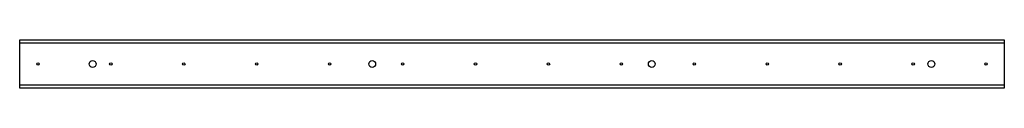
# Model space of a CAD drawing. Header units: inches. Extents: x 52.5 to 133.5, y 46.1 to 50.1.
import ezdxf

# ---------------------------------------------------------------- set-up
doc = ezdxf.new("R2010")
doc.units = ezdxf.units.IN
doc.header["$MEASUREMENT"] = 0
doc.layers.add('Visible Edges(ANSI)', color=7, linetype='Continuous', lineweight=25)
doc.layers.add('Visible Tangent Edges(ANSI)', color=7, linetype='Continuous', lineweight=25)

msp = doc.modelspace()

# ---------------------------------------------------------------- linework, layer by layer
at = {"layer": 'Visible Edges(ANSI)'}
for p, q in [((52.452, 49.864), (52.452, 50.114)), ((52.452, 50.114), (133.452, 50.114)), ((52.452, 46.364), (52.452, 49.864)), ((133.452, 50.114), (133.452, 49.864)), ((133.452, 49.864), (133.452, 46.364)), ((52.452, 46.114), (52.452, 46.364)), ((133.452, 46.364), (133.452, 46.114)), ((133.452, 46.114), (52.452, 46.114))]:
    msp.add_line(p, q, dxfattribs=at)
for centre, radius in [((53.952, 48.115), 0.101), ((58.452, 48.114), 0.281), ((59.952, 48.115), 0.101), ((65.952, 48.115), 0.101), ((71.952, 48.115), 0.101), ((77.952, 48.115), 0.101), ((81.452, 48.114), 0.281), ((83.952, 48.115), 0.101), ((89.952, 48.115), 0.101), ((95.952, 48.115), 0.101), ((101.952, 48.115), 0.101), ((104.452, 48.114), 0.281), ((107.952, 48.115), 0.101), ((113.952, 48.115), 0.101), ((119.952, 48.115), 0.101), ((125.952, 48.115), 0.101), ((127.452, 48.114), 0.281), ((131.952, 48.115), 0.101)]:
    msp.add_circle(centre, radius, dxfattribs=at)
at = {"layer": 'Visible Tangent Edges(ANSI)'}
for p, q in [((52.452, 49.864), (133.452, 49.864)), ((133.452, 46.364), (52.452, 46.364))]:
    msp.add_line(p, q, dxfattribs=at)

doc.saveas('drawing.dxf')
